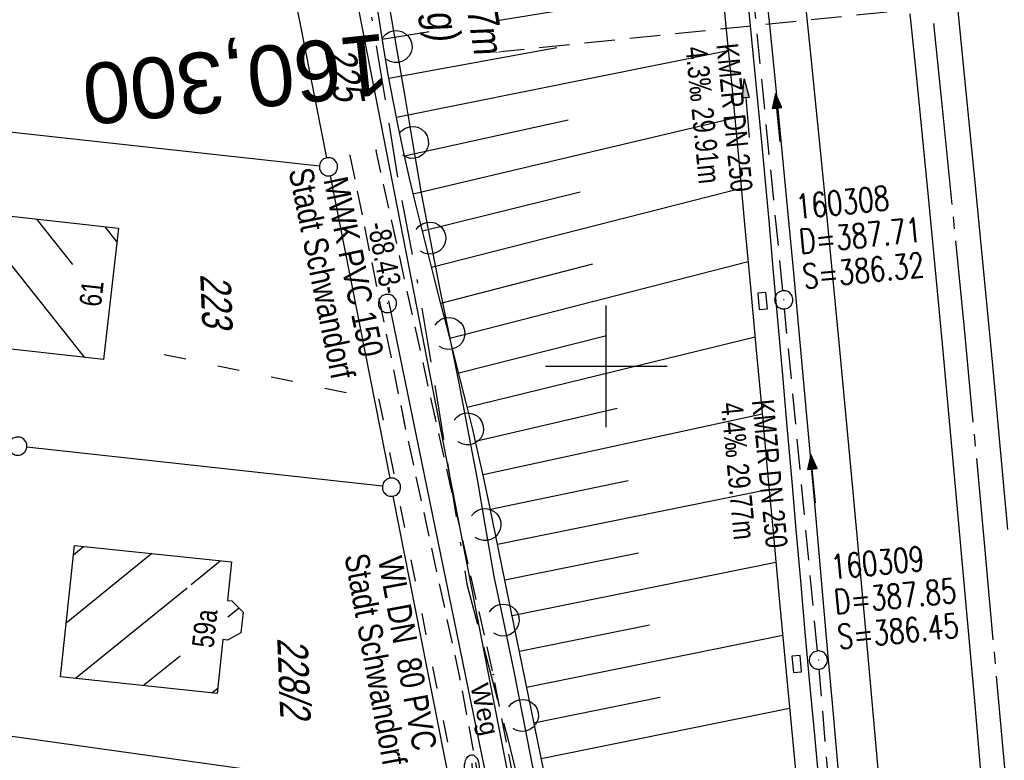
# Model space of a CAD drawing. Extents: x 511155 to 511479, y 464515 to 465450.
# Tile 30 of 41: x 511252 to 511333, y 465168 to 465229. Entities that reach past the tile are written whole.
import ezdxf
from ezdxf.enums import TextEntityAlignment as Align

# ---------------------------------------------------------------- set-up
doc = ezdxf.new("R2010")
doc.units = 0
doc.header["$LTSCALE"] = 10
doc.header["$MEASUREMENT"] = 0
for name, pattern in [('ACAD_ISO03W100', [30, 12, -18]), ('ACAD_ISO16W100', [73, 15, -6.5, 15, -6.5, 15, -7, 1, -7]), ('ACHSE', [5.5, 4, -0.5, 0.5, -0.5]), ('AUSGEZOGEN', [0]), ('LT00', [0]), ('LT11', [0.3, 0.2, -0.1]), ('LT17', [0.15, 0.1, -0.05]), ('STRICHLINIE2', [0.375, 0.25, -0.125])]:
    doc.linetypes.add(name, pattern=pattern)
doc.layers.get('0').update_dxf_attribs({"linetype": 'LT00'})
for name, color, linetype in [('--EK_FBR', 1, 'LT00'), ('--EK_Halt-Pfeil', 4, 'LT00'), ('--EK_Haltung', 7, 'STRICHLINIE2'), ('--EK_Haltung-Text', 140, 'LT00'), ('--EK_Schacht-Text', 5, 'LT00'), ('--EK_ST-93-1', 30, 'LT17'), ('--EL_DFK_AB_L', 21, 'LT00'), ('--EL_Halt-Pfeil', 4, 'LT00'), ('--EL_Haltung', 182, 'STRICHLINIE2'), ('--EL_Haltung-Text', 182, 'LT00'), ('-AX-093', 35, 'ACHSE'), ('ABSTAND', 8, 'LT00'), ('ABWASSERLTG', 24, 'LT00'), ('ABWASSERLTG_TEXT', 26, 'Continuous'), ('BAB-KABEL', 220, 'ACAD_ISO16W100'), ('DFK_AB_L', 21, 'LT00'), ('DFK_BEB_SCHR', 254, 'LT00'), ('DFK_BEBAUUNG', 250, 'LT00'), ('DFK_FLUR_NR', 250, 'LT00'), ('DFK_GZPKT', 250, 'LT00'), ('DFK_HAUSNR', 250, 'LT00'), ('DFK_KATASTER', 250, 'LT00'), ('FELDWEG_TEXT', 1, 'Continuous'), ('LS-WAND_TEXT', 11, 'Continuous'), ('PFEIL', 140, 'AUSGEZOGEN'), ('V103_AFBR_BAB', 250, 'LT00'), ('V103_BOESCH', 250, 'LT00'), ('V103_BOSCHUNG', 250, 'LT00'), ('V103_FELDWEG', 250, 'LT11'), ('V103_GRABEN', 250, 'LT00'), ('V103_KA_PRUF', 182, 'LT00'), ('V103_LAERM', 11, 'LT00'), ('V103_LD_MARK', 250, 'LT00'), ('V103_RASTER', 250, 'LT00'), ('V103_SINKK', 182, 'LT00'), ('V103_W_UNT_HY', 130, 'LT00'), ('WASSERLTG', 130, 'ACAD_ISO03W100'), ('WASSERLTG_TEXT', 130, 'Continuous')]:
    doc.layers.add(name, color=color, linetype=linetype)
doc.styles.add('Beschrift', font='ARIAL.TTF')
doc.styles.add('Haltungsbeschriftung', font='ARIAL.TTF', dxfattribs={"width": 0.75})
doc.styles.add('schachtbeschriftung', font='romans.shx', dxfattribs={"width": 0.75, "height": 2})
doc.styles.get("Standard").update_dxf_attribs({"font": 'ARIAL.TTF'})
doc.styles.add('Versorgungsltg', font='ARIAL.TTF', dxfattribs={"width": 0.8, "height": 2})

# ---------------------------------------------------------------- blocks, each defined once
blk = doc.blocks.new('SYMB7010')
at = {"color": 0, "linetype": 'ByBlock'}
for points in [[(-0.031408, 0.499213), (-0.093728, 0.49134), (-0.15457, 0.475719), (-0.212975, 0.452595), (-0.268021, 0.422333), (-0.31884, 0.385411), (-0.36463, 0.342411), (-0.40467, 0.29401), (-0.438329, 0.240973), (-0.465074, 0.184136), (-0.484486, 0.124395), (-0.496256, 0.062692), (-0.5002, 0)], [(-0.5002, 0), (-0.496256, -0.062692), (-0.484486, -0.124395), (-0.465075, -0.184136), (-0.438329, -0.240973), (-0.404671, -0.29401), (-0.36463, -0.342411), (-0.31884, -0.385411), (-0.268021, -0.422333), (-0.212975, -0.452595), (-0.154571, -0.475719), (-0.093728, -0.49134), (-0.031408, -0.499213), (0.031408, -0.499213)], [(0.5002, 0), (0.496256, 0.062692), (0.484485, 0.124395), (0.465074, 0.184136), (0.438329, 0.240973), (0.40467, 0.29401), (0.36463, 0.342411), (0.31884, 0.385411), (0.268021, 0.422333), (0.212975, 0.452595), (0.15457, 0.475719), (0.093728, 0.49134), (0.031408, 0.499213), (-0.031408, 0.499213)], [(0.031408, -0.499213), (0.093728, -0.491341), (0.15457, -0.475719), (0.212975, -0.452595), (0.268021, -0.422333), (0.31884, -0.385411), (0.36463, -0.342411), (0.404671, -0.294011), (0.438329, -0.240974), (0.465075, -0.184136), (0.484486, -0.124395), (0.496256, -0.062692), (0.500201, 0)]]:
    blk.add_lwpolyline(points, dxfattribs=at)
blk = doc.blocks.new('Pfreil3')
at = {"layer": 'PFEIL'}
blk.add_hatch(color=256, dxfattribs=at).paths.add_polyline_path([(-1.549, 0.273), (-1.549, -0.273), (0, 0)])
for p, q in [((-1.549, 0), (-4.831, 0)), ((-1.549, -0.273), (-1.549, 0.273)), ((-1.549, 0.273), (0, 0)), ((0, 0), (-1.549, -0.273))]:
    blk.add_line(p, q, dxfattribs=at)
blk = doc.blocks.new('SYMB0003')
at = {"color": 0, "linetype": 'ByBlock'}
for p, q in [((-0.015712, 0), (0.010166, 0.012015)), ((0, -0.021257), (-0.015712, 0)), ((0.010166, 0.012015), (0, -0.021257))]:
    blk.add_line(p, q, dxfattribs=at)
for points in [[(-0.031395, 0.499013), (-0.093691, 0.491144), (-0.154509, 0.475528), (-0.21289, 0.452414), (-0.267913, 0.422164), (-0.318712, 0.385257), (-0.364484, 0.342274), (-0.404509, 0.293893), (-0.438154, 0.240877), (-0.464888, 0.184062), (-0.484292, 0.124345), (-0.496058, 0.062667), (-0.5, 0)], [(-0.5, 0), (-0.496058, -0.062667), (-0.484292, -0.124345), (-0.464888, -0.184062), (-0.438154, -0.240877), (-0.404509, -0.293893), (-0.364485, -0.342274), (-0.318712, -0.385257), (-0.267914, -0.422164), (-0.21289, -0.452414), (-0.154509, -0.475529), (-0.093691, -0.491144), (-0.031395, -0.499014), (0.031395, -0.499014)], [(0.5, 0), (0.496057, 0.062667), (0.484292, 0.124345), (0.464888, 0.184062), (0.438153, 0.240877), (0.404509, 0.293893), (0.364484, 0.342274), (0.318712, 0.385257), (0.267913, 0.422164), (0.21289, 0.452414), (0.154509, 0.475528), (0.093691, 0.491144), (0.031395, 0.499013), (-0.031395, 0.499013)], [(0.031395, -0.499014), (0.093691, -0.491144), (0.154509, -0.475529), (0.21289, -0.452414), (0.267914, -0.422164), (0.318712, -0.385257), (0.364485, -0.342274), (0.404509, -0.293893), (0.438154, -0.240877), (0.464889, -0.184062), (0.484292, -0.124345), (0.496058, -0.062667), (0.5, 0)]]:
    blk.add_lwpolyline(points, dxfattribs=at)
blk = doc.blocks.new('SYMB1121')
at = {"color": 0, "linetype": 'ByBlock'}
blk.add_line((-0.15, 0), (0.15, 0), dxfattribs=at)
for points in [[(-0.5, 0), (-0.49, 0.06), (-0.46, 0.115), (-0.415, 0.165), (-0.355, 0.21), (-0.28, 0.25), (-0.19, 0.275), (-0.1, 0.295), (0, 0.3)], [(0, -0.3), (-0.1, -0.295), (-0.19, -0.275), (-0.28, -0.25), (-0.355, -0.21), (-0.415, -0.165), (-0.46, -0.115), (-0.49, -0.06), (-0.5, 0)], [(0, 0.3), (0.1, 0.295), (0.19, 0.275), (0.28, 0.25), (0.355, 0.21), (0.415, 0.165), (0.46, 0.115), (0.49, 0.06), (0.5, 0)], [(0.5, 0), (0.49, -0.06), (0.46, -0.115), (0.415, -0.165), (0.355, -0.21), (0.28, -0.25), (0.19, -0.275), (0.1, -0.295), (0, -0.3)]]:
    blk.add_lwpolyline(points, dxfattribs=at)
blk = doc.blocks.new('SYMB0011')
at = {"color": 0, "linetype": 'ByBlock'}
for p, q in [((0.5, 0), (-0.5, 0)), ((0, 0.5), (0, -0.5))]:
    blk.add_line(p, q, dxfattribs=at)
blk = doc.blocks.new('SYMB7122')
at = {"color": 0, "linetype": 'ByBlock'}
for points in [[(-0.109975, -0.002365), (-0.106745, 0.026562), (-0.096041, 0.053629), (-0.078613, 0.076941), (-0.055681, 0.094866), (-0.028851, 0.106149), (0, 0.11)], [(0, 0.11), (0.028851, 0.106149), (0.055681, 0.094866), (0.078613, 0.076941), (0.096041, 0.053629), (0.106745, 0.026562), (0.109975, -0.002365)], [(-0.075234, -0.080249), (-0.093647, -0.057708), (-0.105504, -0.031126), (-0.109975, -0.002365)], [(0.109975, -0.002365), (0.105504, -0.031126), (0.093647, -0.057708), (0.075234, -0.080249)]]:
    blk.add_lwpolyline(points, dxfattribs=at)
blk = doc.blocks.new('SYMB0652')
at = {"color": 0, "linetype": 'ByBlock'}
blk.add_lwpolyline([(-0.15, -0.075), (0.15, -0.075), (0.15, 0.075), (-0.15, 0.075), (-0.15, -0.075)], dxfattribs=at)
blk = doc.blocks.new('SYMB0070')
at = {"color": 0, "linetype": 'ByBlock'}
for p, q in [((-0.5, 0), (0.2, 0)), ((0.5, 0), (0.2, 0.1)), ((0.2, 0.1), (0.2, 0)), ((0.468, 0), (0.21, 0.086)), ((0.21, 0.086), (0.21, -0.086)), ((0.21, -0.086), (0.468, 0)), ((0.22, -0.072), (0.437, 0)), ((0.23, -0.058), (0.405, 0)), ((0.24, -0.045), (0.374, 0)), ((0.342, 0), (0.25, 0.031)), ((0.25, 0.031), (0.25, -0.031)), ((0.25, -0.031), (0.342, 0)), ((0.26, -0.017), (0.31, 0)), ((0.27, -0.003), (0.279, 0))]:
    blk.add_line(p, q, dxfattribs=at)
for points in [[(0.2, 0), (0.2, -0.1), (0.5, 0)], [(0.437, 0), (0.22, 0.072), (0.22, -0.072)], [(0.405, 0), (0.23, 0.058), (0.23, -0.058)], [(0.374, 0), (0.24, 0.045), (0.24, -0.045)], [(0.31, 0), (0.26, 0.017), (0.26, -0.017)], [(0.279, 0), (0.27, 0.003), (0.27, -0.003)]]:
    blk.add_lwpolyline(points, dxfattribs=at)

msp = doc.modelspace()

# ---------------------------------------------------------------- linework, layer by layer
at = {"layer": '--EK_FBR'}
for points in [[(511319.188, 465165.703), (511318.691, 465171.379), (511318.19, 465177.055), (511317.686, 465182.731), (511317.178, 465188.406), (511316.745, 465193.226), (511316.31, 465198.045), (511315.87, 465202.864), (511315.425, 465207.682), (511314.973, 465212.5), (511314.477, 465217.688), (511313.969, 465222.875), (511313.451, 465228.061), (511312.919, 465233.245)], [(511333.021, 465140.222), (511332.748, 465143.708), (511332.287, 465149.451), (511331.814, 465155.192), (511331.33, 465160.933), (511330.837, 465166.673), (511330.332, 465172.448), (511329.82, 465178.223), (511329.301, 465183.997), (511328.776, 465189.771), (511328.22, 465195.812), (511327.657, 465201.853), (511327.087, 465207.893), (511326.508, 465213.932), (511326.02, 465218.952), (511325.525, 465223.971), (511325.021, 465228.989)], [(511328.913, 465229.502), (511329.41, 465224.522), (511329.901, 465219.541), (511330.387, 465214.56), (511330.854, 465209.74), (511331.317, 465204.919), (511331.774, 465200.098), (511332.225, 465195.276), (511332.667, 465190.453), (511333.016, 465186.578)]]:
    msp.add_lwpolyline(points, dxfattribs=at)
at = {"layer": '--EK_Haltung'}
for p, q in [((511314.531, 465206.213), (511311.71, 465234.487)), ((511317.383, 465176.576), (511314.677, 465204.72)), ((511319.918, 465146.708), (511317.518, 465175.083))]:
    msp.add_line(p, q, dxfattribs=at)
at = {"layer": '--EK_ST-93-1', "ltscale": 2.5}
msp.add_line((511326.811, 465229.528), (511287.013, 465225.417), dxfattribs=at)
at = {"layer": '--EL_Haltung'}
for p, q in [((511314.531, 465206.213), (511311.71, 465234.487)), ((511317.383, 465176.576), (511314.677, 465204.72)), ((511319.918, 465146.708), (511317.518, 465175.083))]:
    msp.add_line(p, q, dxfattribs=at)
at = {"layer": '-AX-093', "ltscale": 0.2}
msp.add_lwpolyline([(511325.808, 465239.146), (511327.655, 465221.263), (511329.423, 465203.372), (511331.111, 465185.474), (511332.719, 465167.568), (511334.248, 465149.656), (511335.697, 465131.736), (511337.066, 465113.811), (511338.355, 465095.879), (511339.565, 465077.942), (511340.694, 465060), (511341.744, 465042.053), (511342.714, 465024.102), (511343.604, 465006.146), (511344.415, 464988.186)], dxfattribs=at)
at = {"layer": 'ABWASSERLTG'}
msp.add_lwpolyline([(511282.061, 465205.376), (511297.601, 465129.685), (511285.593, 465118.25), (511277.009, 465112.252), (511247.687, 465102.273), (511219.444, 465096.846), (511205.902, 465096.009), (511180.17, 465094.84), (511174.25, 465093.67)], dxfattribs=at)
at = {"layer": 'BAB-KABEL', "ltscale": 0.03, "flags": 128}
msp.add_lwpolyline([(511245.166, 465442.383), (511247.794, 465425.644), (511251.081, 465406.592), (511253.707, 465388.585), (511256.335, 465373.097), (511258.872, 465358.447), (511261.218, 465342.966), (511262.529, 465334.912), (511267.32, 465306.475), (511271.633, 465280.774), (511274.451, 465263.873), (511277.903, 465245.033), (511280.424, 465230.243), (511282.946, 465214.813), (511284.59, 465206.121), (511286.411, 465195.209), (511288.523, 465182.076), (511289.462, 465178.541), (511291.81, 465169.679), (511294.218, 465159.994), (511298.5, 465143.737), (511302.007, 465129.166), (511304.364, 465120.15), (511303.954, 465111.542), (511304.473, 465105.752), (511305.294, 465102.166), (511306.729, 465086.549), (511308.167, 465069.501), (511309.91, 465042.394), (511310.524, 465027.025), (511311.652, 465006.692), (511312.99, 464997.425), (511315.247, 464972.494), (511318.761, 464937.783), (511320.473, 464912.682), (511321.045, 464888.912), (511321.817, 464866.106), (511322.471, 464843.97), (511323.126, 464825.853), (511323.404, 464809.887), (511315.806, 464787.462), (511312.432, 464776.504), (511306.423, 464758.084), (511322.547, 464747.313), (511322.638, 464708.185), (511321.606, 464688.739), (511320.482, 464678.436), (511319.26, 464666.867), (511317.667, 464649.446), (511317.569, 464633.743), (511317.382, 464618.758), (511317.473, 464606.228), (511316.723, 464592.274), (511316.629, 464590.682), (511316.534, 464580.247), (511316.816, 464565.638), (511316.264, 464552.985), (511315.796, 464537.2), (511315.445, 464531.469), (511315.327, 464529.598), (511314.626, 464523.401), (511314.327, 464519.396)], dxfattribs=at)
at = {"layer": 'DFK_AB_L'}
msp.add_line((511292.286, 465164.576), (511275.624, 465249.894), dxfattribs=at)
at = {"layer": 'DFK_BEB_SCHR'}
for p, q in [((511247.508, 465212.74), (511257.028, 465200.746)), ((511256.088, 465208.365), (511253.114, 465212.112)), ((511258.725, 465211.477), (511259.721, 465210.222)), ((511256.14, 465184.494), (511256.974, 465185.171)), ((511262.6, 465184.584), (511255.539, 465178.858)), ((511265.817, 465182.042), (511268.227, 465183.996)), ((511256.305, 465174.329), (511265.502, 465181.786)), ((511269.779, 465180.105), (511268.858, 465179.359)), ((511264.92, 465176.165), (511261.92, 465173.733)), ((511267.536, 465173.136), (511268.018, 465173.527))]:
    msp.add_line(p, q, dxfattribs=at)
at = {"layer": 'DFK_BEBAUUNG'}
for points in [[(511259.85, 465211.35), (511258.61, 465200.57), (511244.87, 465202.1), (511246.08, 465212.9), (511251.01, 465212.35), (511259.85, 465211.35)], [(511256.22, 465185.25), (511269.15, 465183.9), (511268.83, 465180.73), (511269.18, 465180.71), (511270.11, 465179.77), (511269.93, 465178.06), (511268.83, 465177.47), (511268.45, 465177.51), (511267.97, 465173.09), (511255.07, 465174.46), (511256.22, 465185.25)]]:
    msp.add_lwpolyline(points, dxfattribs=at)
at = {"layer": 'DFK_KATASTER'}
for p, q in [((511276.985, 465217.146), (511271.885, 465242.964)), ((511239.476, 465220.548), (511276.385, 465216.492)), ((511277.275, 465215.674), (511282.175, 465190.786)), ((511281.575, 465190.132), (511252.306, 465193.348)), ((511287.225, 465165.236), (511282.466, 465189.314)), ((511250.073, 465169.706), (511286.627, 465164.604))]:
    msp.add_line(p, q, dxfattribs=at)
at = {"layer": 'V103_AFBR_BAB'}
for points in [[(511319.188, 465165.703), (511318.691, 465171.379), (511318.19, 465177.055), (511317.686, 465182.731), (511317.178, 465188.406), (511316.745, 465193.226), (511316.31, 465198.045), (511315.87, 465202.864), (511315.425, 465207.682), (511314.973, 465212.5), (511314.477, 465217.688), (511313.969, 465222.875), (511313.451, 465228.061), (511312.919, 465233.245)], [(511333.021, 465140.222), (511332.748, 465143.708), (511332.287, 465149.451), (511331.814, 465155.192), (511331.33, 465160.933), (511330.837, 465166.673), (511330.332, 465172.448), (511329.82, 465178.223), (511329.301, 465183.997), (511328.776, 465189.771), (511328.22, 465195.812), (511327.657, 465201.853), (511327.087, 465207.893), (511326.508, 465213.932), (511326.02, 465218.952), (511325.525, 465223.971), (511325.021, 465228.989)], [(511328.913, 465229.502), (511329.41, 465224.522), (511329.901, 465219.541), (511330.387, 465214.56), (511330.854, 465209.74), (511331.317, 465204.919), (511331.774, 465200.098), (511332.225, 465195.276), (511332.667, 465190.453), (511333.016, 465186.578)]]:
    msp.add_lwpolyline(points, dxfattribs=at)
at = {"layer": 'V103_BOESCH'}
msp.add_lwpolyline([(511295.588, 465163.11), (511290.391, 465188.563), (511289.951, 465190.648), (511289.487, 465192.727), (511289.001, 465194.803), (511288.499, 465196.875), (511287.983, 465198.944), (511287.457, 465201.01), (511286.925, 465203.076), (511286.39, 465205.14), (511285.857, 465207.205), (511285.329, 465209.271), (511284.81, 465211.338), (511284.303, 465213.407), (511283.813, 465215.48), (511283.342, 465217.556), (511282.895, 465219.637), (511282.475, 465221.723), (511282.082, 465223.832), (511281.716, 465225.947), (511281.375, 465228.066), (511281.055, 465230.19)], dxfattribs=at)
at = {"layer": 'V103_BOSCHUNG'}
for p, q in [((511281.558, 465226.914), (511309.508, 465231.455)), ((511282.103, 465223.714), (511295.938, 465226.212)), ((511282.718, 465220.499), (511310.036, 465225.987)), ((511283.397, 465217.311), (511296.847, 465220.278)), ((511284.116, 465214.189), (511310.564, 465220.442)), ((511284.862, 465211.128), (511297.848, 465214.352)), ((511285.617, 465208.14), (511311.11, 465214.638)), ((511286.376, 465205.196), (511298.882, 465208.425)), ((511287.124, 465202.305), (511311.671, 465208.614)), ((511287.854, 465199.452), (511299.905, 465202.492)), ((511288.558, 465196.634), (511312.245, 465202.412)), ((511289.227, 465193.849), (511300.882, 465196.552)), ((511289.856, 465191.083), (511312.83, 465196.076)), ((511290.454, 465188.254), (511301.786, 465190.606)), ((511291.043, 465185.368), (511313.401, 465189.899)), ((511291.644, 465182.429), (511302.662, 465184.662)), ((511292.244, 465179.489), (511313.959, 465183.89)), ((511292.844, 465176.55), (511303.541, 465178.718)), ((511293.444, 465173.611), (511314.521, 465177.882)), ((511294.044, 465170.671), (511304.424, 465172.775)), ((511294.644, 465167.732), (511315.088, 465171.875))]:
    msp.add_line(p, q, dxfattribs=at)
at = {"layer": 'V103_FELDWEG', "flags": 128}
for points in [[(511291.874, 465117.495), (511294.13, 465120.025), (511294.807, 465120.856), (511295.413, 465121.742), (511295.953, 465122.674), (511296.429, 465123.646), (511296.848, 465124.649), (511297.213, 465125.677), (511297.614, 465127.038), (511297.93, 465128.421), (511298.16, 465129.819), (511298.303, 465131.226), (511298.358, 465132.636), (511298.324, 465134.043), (511298.2, 465135.44), (511297.984, 465136.821), (511294.24, 465156.451), (511290.697, 465174.629), (511285.914, 465195.805), (511281.052, 465217.757)], [(511278.903, 465217.346), (511283.358, 465195.361), (511287.957, 465174.231), (511291.402, 465155.778), (511295.126, 465136.439), (511295.287, 465135.355), (511295.36, 465134.259), (511295.351, 465133.155), (511295.267, 465132.05), (511295.113, 465130.947), (511294.896, 465129.853), (511294.621, 465128.773), (511294.296, 465127.711), (511293.945, 465126.722), (511293.563, 465125.75), (511293.155, 465124.791), (511292.732, 465123.841), (511292.301, 465122.896), (511291.523, 465123.539), (511288.187, 465120.523)]]:
    msp.add_lwpolyline(points, dxfattribs=at)
at = {"layer": 'V103_GRABEN'}
for points in [[(511309.283, 465233.758), (511309.819, 465228.244), (511310.347, 465222.73), (511310.868, 465217.215), (511311.384, 465211.7), (511311.865, 465206.516), (511312.344, 465201.331), (511312.823, 465196.147), (511313.301, 465190.962), (511313.781, 465185.778), (511314.264, 465180.594), (511314.752, 465175.41), (511315.244, 465170.227), (511315.744, 465165.044)], [(511317.547, 465165.432), (511317.149, 465169.662), (511316.76, 465173.892), (511316.377, 465178.123), (511316.001, 465182.354), (511315.628, 465186.585), (511315.259, 465190.817), (511314.89, 465195.048), (511314.52, 465199.28), (511314.148, 465203.511), (511313.773, 465207.742), (511313.392, 465211.973), (511312.822, 465218.171), (511312.235, 465224.368), (511311.632, 465230.563)]]:
    msp.add_lwpolyline(points, dxfattribs=at)
at = {"layer": 'V103_LAERM'}
for points in [[(511281.327, 465234.181), (511282.062, 465229.941), (511282.693, 465226.298)], [(511282.693, 465226.298), (511283.435, 465222.017), (511284.044, 465218.413)], [(511284.044, 465218.413), (511284.748, 465214.249), (511285.472, 465210.542)], [(511285.472, 465210.542), (511286.298, 465206.312), (511287.03, 465202.696)], [(511287.03, 465202.696), (511287.886, 465198.472), (511288.58, 465194.847)], [(511288.58, 465194.847), (511289.371, 465190.721), (511290.014, 465186.977)], [(511290.014, 465186.977), (511290.747, 465182.714), (511291.506, 465179.119)], [(511291.506, 465179.119), (511292.369, 465175.032), (511293.095, 465171.279)], [(511293.095, 465171.279), (511293.885, 465167.195), (511294.774, 465163.459)]]:
    msp.add_lwpolyline(points, dxfattribs=at)
at = {"layer": 'V103_LD_MARK'}
msp.add_lwpolyline([(511328.959, 465081.526), (511328.398, 465089.778), (511327.822, 465098.03), (511327.234, 465106.28), (511326.822, 465111.949), (511326.403, 465117.618), (511325.976, 465123.286), (511325.54, 465128.954), (511324.955, 465136.358), (511324.353, 465143.76), (511323.736, 465151.162), (511323.105, 465158.562), (511322.462, 465165.961), (511321.394, 465177.962), (511320.295, 465189.96), (511319.165, 465201.955), (511318.003, 465213.948), (511316.809, 465225.937), (511315.583, 465237.922)], dxfattribs=at)
at = {"layer": 'V103_RASTER'}
for p, q in [((511300.001, 465195), (511300.001, 465205)), ((511295.001, 465200), (511305.001, 465200))]:
    msp.add_line(p, q, dxfattribs=at)
at = {"layer": 'WASSERLTG', "ltscale": 0.015, "flags": 128}
msp.add_lwpolyline([(511168.723, 465096.848), (511173.331, 465095.78), (511176.638, 465093.104), (511179.633, 465091.607), (511180.263, 465091.371), (511184.816, 465091.037), (511200.826, 465091.293), (511223.037, 465093.383), (511230.601, 465094.559), (511231.192, 465094.834), (511245.91, 465097.673), (511275.715, 465107.022), (511284.685, 465109.967), (511285.8, 465110.278), (511281.676, 465116.383), (511295.75, 465130.298), (511295.245, 465136.638), (511292.143, 465150.403), (511289.421, 465164.463), (511289.265, 465165.627), (511287.557, 465166.053), (511281.31, 465197.251), (511261.17, 465201.449)], dxfattribs=at)

# ---------------------------------------------------------------- block references
at = {"layer": '--EK_Halt-Pfeil', "yscale": 4, "zscale": 4}
for p, xscale, rotation in [((511314.116, 465220.449), 4.000000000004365, 95.69600999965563), ((511317.025, 465190.744), 3.999999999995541, 95.49292000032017)]:
    msp.add_blockref('SYMB0070', p, dxfattribs=dict(at, xscale=xscale, rotation=rotation))
at = {"layer": '--EL_Halt-Pfeil', "yscale": 4, "zscale": 4}
for p, xscale, rotation in [((511314.116, 465220.449), 4.000000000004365, 95.69600999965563), ((511317.025, 465190.744), 3.999999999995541, 95.49292000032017)]:
    msp.add_blockref('SYMB0070', p, dxfattribs=dict(at, xscale=xscale, rotation=rotation))
at = {"layer": 'DFK_GZPKT', "xscale": 1.500000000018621, "yscale": 1.5, "zscale": 1.5, "rotation": 264.7377099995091}
for p in [(511277.13, 465216.41), (511251.56, 465193.43), (511282.32, 465190.05)]:
    msp.add_blockref('SYMB7010', p, dxfattribs=at)
at = {"layer": 'PFEIL', "rotation": 94.99999999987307}
msp.add_blockref('Pfreil3', (511311.342, 465223.641), dxfattribs=at)
at = {"layer": 'V103_FELDWEG', "xscale": 0.1000000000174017, "yscale": 0.09999999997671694, "zscale": 0.1, "rotation": 272.2661999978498}
for p in [(511281.052, 465217.757), (511278.903, 465217.346), (511285.914, 465195.805), (511283.358, 465195.361), (511290.697, 465174.628), (511287.957, 465174.231)]:
    msp.add_blockref('SYMB0011', p, dxfattribs=at)
at = {"layer": 'V103_KA_PRUF', "xscale": 1.499999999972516, "yscale": 1.5, "zscale": 1.5, "rotation": 272.266200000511}
for p in [(511314.605, 465205.467), (511317.455, 465175.83)]:
    msp.add_blockref('SYMB0003', p, dxfattribs=at)
at = {"layer": 'V103_KA_PRUF', "color": 185, "xscale": 1.499999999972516, "yscale": 1.5, "zscale": 1.5, "rotation": 272.266200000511}
msp.add_blockref('SYMB0003', (511281.987, 465205.168), dxfattribs=at)
at = {"layer": 'V103_LAERM', "yscale": 12, "zscale": 12}
for p, xscale, rotation in [((511282.693, 465226.298), 11.99999999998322, 279.8315000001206), ((511284.044, 465218.413), 11.99999999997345, 279.5950900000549), ((511285.472, 465210.542), 11.99999999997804, 281.0501300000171), ((511287.03, 465202.696), 11.99999999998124, 281.4537200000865), ((511288.58, 465194.847), 11.99999999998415, 280.8414100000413), ((511290.014, 465186.977), 11.99999999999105, 279.7538499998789), ((511291.506, 465179.119), 11.99999999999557, 281.9216999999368), ((511293.095, 465171.279), 12.00000000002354, 280.9477599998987)]:
    msp.add_blockref('SYMB7122', p, dxfattribs=dict(at, xscale=xscale, rotation=rotation))
at = {"layer": 'V103_SINKK', "yscale": 4.5, "zscale": 4.5}
for p, xscale, rotation in [((511312.857, 465205.375), 4.499999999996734, 275.3409422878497), ((511315.676, 465175.5), 4.499999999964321, 274.9212544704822)]:
    msp.add_blockref('SYMB0652', p, dxfattribs=dict(at, xscale=xscale, rotation=rotation))
at = {"layer": 'V103_W_UNT_HY', "xscale": 2.000000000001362, "yscale": 2, "zscale": 2, "rotation": 272.2661999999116}
msp.add_blockref('SYMB1121', (511288.938, 465167.041), dxfattribs=at)

# ---------------------------------------------------------------- texts
at = {"layer": '--EK_Haltung-Text', "style": 'Haltungsbeschriftung', "width": 0.75}
for s, rotation, p in [('4.3‰ 29.91m', -84.30398, (511306.507, 465226.215)), ('KMZR DN 250', -84.30398, (511309.054, 465226.469)), ('4.4‰ 29.77m', -84.50708, (511309.43, 465196.937)), ('KMZR DN 250', -84.50708, (511311.978, 465197.182))]:
    msp.add_text(s, height=1.8, rotation=rotation, dxfattribs=at).set_placement(p)
at = {"layer": '--EK_Schacht-Text', "style": 'schachtbeschriftung', "width": 0.75}
for s, rotation, p in [('160308', 5.69602, (511315.7, 465212.118)), ('D=387.71', 5.69602, (511315.986, 465209.253)), ('S=386.32', 5.69602, (511316.272, 465206.387)), ('160309', 5.49292, (511318.574, 465182.477)), ('D=387.85', 5.49292, (511318.85, 465179.611)), ('S=386.45', 5.49292, (511319.125, 465176.744))]:
    msp.add_text(s, height=2, rotation=rotation, dxfattribs=at).set_placement(p)
at = {"layer": '--EL_Haltung-Text', "style": 'Haltungsbeschriftung', "width": 0.75}
for rotation, p in [(-84.30398, (511309.054, 465226.469)), (-84.50708, (511311.978, 465197.182))]:
    msp.add_text('KMZR DN 250', height=1.8, rotation=rotation, dxfattribs=at).set_placement(p)
at = {"layer": 'ABSTAND', "width": 0.75}
msp.add_text(' -88.43-', height=1.8, rotation=-78.94894, dxfattribs=at).set_placement((511280.232, 465212.212))
at = {"layer": 'ABWASSERLTG_TEXT', "insert": (511277.884, 465207.917), "char_height": 2, "attachment_point": 5, "rotation": 281.60208, "line_spacing_factor": 0.8, "style": 'Versorgungsltg'}
msp.add_mtext('MWK PVC 150\\PStadt Schwandorf', dxfattribs=at)
at = {"layer": 'DFK_FLUR_NR', "oblique": 13.754, "width": 0.75}
for s, rotation, p in [('225', -79.03636, (511276.8, 465226.017)), ('223', 272.2662, (511266.574, 465207.575)), ('228/2', 272.2662, (511272.91, 465177.64))]:
    msp.add_text(s, height=2.5, rotation=rotation, dxfattribs=at).set_placement(p)
at = {"layer": 'DFK_HAUSNR', "width": 0.75}
for s, rotation, p in [('61', 83.43671, (511258.4, 465204.84)), ('59a', 83.7725, (511267.67, 465176.77))]:
    msp.add_text(s, height=1.8, rotation=rotation, dxfattribs=at).set_placement(p)
at = {"layer": 'FELDWEG_TEXT', "insert": (511288.354, 465173.619), "char_height": 1.5, "attachment_point": 7, "rotation": 282.55982, "style": 'Beschrift'}
msp.add_mtext('Weg', dxfattribs=at)
at = {"layer": 'WASSERLTG_TEXT', "insert": (511284.62, 465176.561), "char_height": 2, "attachment_point": 2, "rotation": 280.40465, "line_spacing_factor": 0.8, "style": 'Versorgungsltg'}
msp.add_mtext('WL DN  80 PVC\\PStadt Schwandorf', dxfattribs=at)

# ---------------------------------------------------------------- next in the draw order: texts
at = {"layer": 'LS-WAND_TEXT', "insert": (511283.174, 465236.39), "char_height": 2.5, "attachment_point": 8, "rotation": 279.56113, "line_spacing_factor": 0.8, "style": 'Beschrift', "bg_fill": 3, "box_fill_scale": 1, "bg_fill_color": 256, "bg_fill_transparency": 7190816}
msp.add_mtext('{\\Q7;\\W0.8;LS-Wand h=12.7m\\P(incl. Böschung)}', dxfattribs=at)

# ---------------------------------------------------------------- next in the draw order: linework, layer by layer
at = {"layer": '--EL_DFK_AB_L'}
msp.add_line((511292.286, 465164.576), (511275.624, 465249.894), dxfattribs=at)

# ---------------------------------------------------------------- next in the draw order: texts
at = {"layer": '--EK_ST-93-1', "style": 'Beschrift'}
msp.add_text('160,300', height=5, rotation=-174.11354, dxfattribs=at).set_placement((511282.04, 465224.899), align=Align.MIDDLE_LEFT)

doc.saveas('drawing.dxf')
